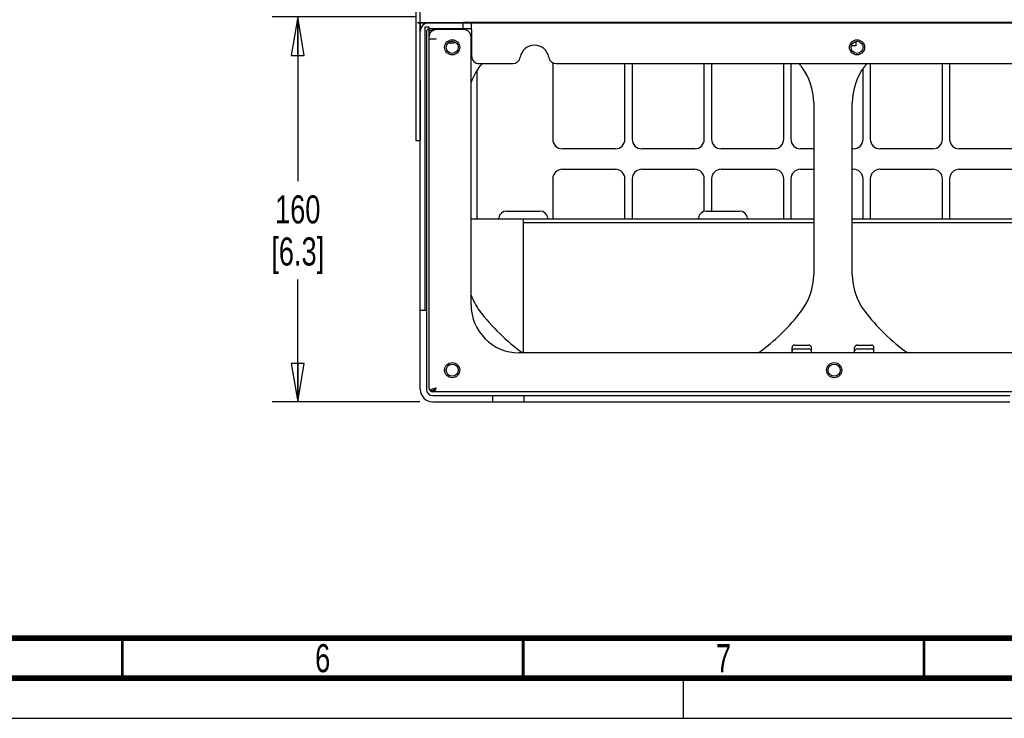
# Paper-space layout 'SUBMITTAL_E3H_2_2' of a CAD drawing. Header units: millimetres. Extents: x 0 to 841, y 0 to 594.
# Tile 2 of 58: x 258 to 381, y 0 to 87. Entities that reach past the tile are written whole.
import ezdxf

# ---------------------------------------------------------------- set-up
doc = ezdxf.new("R2010")
doc.units = ezdxf.units.MM
doc.header["$LTSCALE"] = 46.255
doc.linetypes.add('DASHED', pattern=[0.2, 0.1, -0.1])
doc.layers.get('0').update_dxf_attribs({"linetype": 'CONTINUOUS'})
for name, color, linetype in [('002___PRT_ALL_AXES', 7, 'CONTINUOUS'), ('02___PRT_ALL_AXES', 7, 'CONTINUOUS'), ('CHAMFERS', 7, 'CONTINUOUS'), ('ROUNDS', 7, 'CONTINUOUS')]:
    doc.layers.add(name, color=color, linetype=linetype)
doc.styles.get("Standard").update_dxf_attribs({"font": 'txt', "width": 0.725})
doc.dimstyles.new('DIMSTYLE_1', dxfattribs={"dimtxt": 3.5, "dimasz": 4.8, "dimexe": 3.2, "dimexo": 1.6, "dimgap": 1.75, "dimtad": 0, "dimtih": 1, "dimtoh": 1, "dimdec": 1, "dimzin": 0, "dimdsep": 46, "dimtxsty": 'STANDARD', "dimblk": 'CLOSED', "dimblk1": 'CLOSED', "dimblk2": 'CLOSED', "dimcen": 0.09, "dimadec": 0, "dimazin": 0, "dimtp": 0.4, "dimtm": 0.4, "dimtfac": 1, "dimtdec": 1, "dimtofl": 0, "dimtmove": 0, "dimatfit": 3, "dimldrblk": 'CLOSED', "dimfxl": 1, "dimtolj": 1, "dimtzin": 0, "dimarcsym": 0})

# ---------------------------------------------------------------- blocks, each defined once
blk = doc.blocks.new('_CLOSED')
at = {"color": 0, "linetype": 'BYBLOCK'}
for p, q in [((0, 0), (-1, 0.167)), ((-1, 0.167), (-1, -0.167)), ((-1, -0.167), (0, 0)), ((-1, 0), (0, 0))]:
    blk.add_line(p, q, dxfattribs=at)
blk = doc.blocks.new('*D98')
at = {"color": 2, "linetype": 'CONTINUOUS'}
for p, q in [((296.2, 87.47), (289.19, 87.47)), ((292.39, 87.47), (292.39, 66.97)), ((307.03, 87.47), (296.2, 87.47)), ((292.39, 39.47), (292.39, 54.72)), ((296.2, 39.47), (289.19, 39.47)), ((307.63, 39.47), (296.2, 39.47))]:
    blk.add_line(p, q, dxfattribs=at)
at = {"color": 2, "linetype": 'CONTINUOUS', "xscale": 4.8, "yscale": 4.8, "zscale": 4.8}
for p, rotation in [((292.39, 87.47), 90), ((292.39, 39.47), 270)]:
    blk.add_blockref('_CLOSED', p, dxfattribs=dict(at, rotation=rotation))
at = {"color": 2, "linetype": 'CONTINUOUS', "insert": (292.39, 65.22), "char_height": 3.5, "width": 12.6875, "attachment_point": 2, "line_spacing_factor": 0.9}
blk.add_mtext('160\\P[6.3]', dxfattribs=at)

psp = doc.layouts.new('SUBMITTAL_E3H_2_2')

# ---------------------------------------------------------------- linework, layer by layer
at = {"color": 7, "linetype": 'CONTINUOUS'}
for p, q in [((307.1, 90.5), (307.1, 72.05)), ((307.37, 86.78), (313.01, 86.78)), ((307.37, 86.75), (307.37, 86.78)), ((307.37, 86.75), (458.93, 86.75)), ((307.7, 85.92), (307.7, 86.75)), ((308.28, 86.23), (308.76, 86.23)), ((308.28, 50.84), (308.28, 86.23)), ((308.45, 86.75), (308.45, 86.71)), ((313.01, 86.78), (313.01, 86.75)), ((314.07, 85.85), (314.07, 86.75)), ((308.76, 84.73), (309.65, 84.73)), ((309.65, 84.7), (308.76, 84.7)), ((307.7, 79.55), (307.67, 79.55)), ((307.7, 72.05), (307.7, 79.55)), ((307.67, 72.05), (307.67, 73.01)), ((307.1, 72.05), (307.7, 72.05)), ((318.44, 63.26), (322.6, 63.26)), ((343.34, 63.26), (347.5, 63.26)), ((320.52, 62.3), (356.75, 62.3)), ((320.52, 62.3), (320.52, 61.81)), ((361.55, 62.3), (404.75, 62.3)), ((354.35, 46.55), (356.15, 46.55)), ((362.15, 46.55), (363.95, 46.55)), ((309.21, 40.78), (309.05, 40.78)), ((309.21, 40.78), (309.21, 40.73)), ((316.7, 40.25), (320.6, 40.25)), ((0, 0), (841, 0)), ((0, 0), (841, 0))]:
    psp.add_line(p, q, dxfattribs=at)
at = {"color": 3, "linetype": 'CONTINUOUS'}
for p, q in [((307.67, 73.01), (307.67, 90.5)), ((308.76, 86.23), (308.76, 41.21)), ((453.29, 86.78), (313.01, 86.78)), ((313.1, 85.97), (313.1, 85.89)), ((324.2, 81.77), (324.2, 72.22)), ((333.2, 72.22), (333.2, 81.65)), ((343.1, 72.22), (343.1, 81.65)), ((344, 81.65), (344, 72.22)), ((353, 72.22), (353, 81.65)), ((353.9, 81.65), (353.9, 72.22)), ((363.8, 81.65), (363.8, 72.22)), ((372.8, 72.22), (372.8, 81.65)), ((373.7, 81.65), (373.7, 72.22)), ((314.75, 62.3), (314.75, 80.8)), ((362.9, 72.22), (362.9, 81.03)), ((356.75, 76.75), (356.75, 55.35)), ((332, 71.02), (325.4, 71.02)), ((341.9, 71.02), (335.3, 71.02)), ((351.8, 71.02), (345.2, 71.02)), ((356.75, 71.02), (355.1, 71.02)), ((361.7, 71.02), (361.55, 71.02)), ((371.6, 71.02), (365, 71.02)), ((381.5, 71.02), (374.9, 71.02)), ((325.4, 68.47), (332, 68.47)), ((335.3, 68.47), (341.9, 68.47)), ((345.2, 68.47), (351.8, 68.47)), ((355.1, 68.47), (356.75, 68.47)), ((361.55, 68.47), (361.7, 68.47)), ((365, 68.47), (371.6, 68.47)), ((374.9, 68.47), (381.5, 68.47)), ((324.2, 67.27), (324.2, 62.3)), ((333.2, 62.3), (333.2, 67.27)), ((334.1, 67.27), (334.1, 62.3)), ((343.1, 63.23), (343.1, 67.27)), ((344, 67.27), (344, 63.26)), ((353, 62.3), (353, 67.27)), ((353.9, 67.27), (353.9, 62.3)), ((362.9, 62.3), (362.9, 67.27)), ((363.8, 67.27), (363.8, 62.3)), ((372.8, 62.3), (372.8, 67.27)), ((373.7, 67.27), (373.7, 62.3)), ((320.52, 61.85), (356.75, 61.85)), ((361.55, 61.85), (404.75, 61.85)), ((354.05, 45.58), (354.05, 46.25)), ((354.35, 46.08), (356.15, 46.08)), ((356.45, 45.58), (356.45, 46.25)), ((361.85, 45.58), (361.85, 46.25)), ((362.15, 46.08), (363.95, 46.08)), ((364.25, 45.58), (364.25, 46.25)), ((309.24, 40.78), (309.21, 40.78)), ((457.05, 40.73), (309.24, 40.73)), ((316.7, 39.47), (320.6, 39.47))]:
    psp.add_line(p, q, dxfattribs=at)
at = {"color": 7, "linetype": 'DASHED'}
psp.add_line((340.5, 0), (340.5, 5), dxfattribs=at)
at = {"color": 7, "linetype": 'CONTINUOUS'}
for points, const_width in [([(20, 10), (831, 10)], 0.7), ([(270.5, 5), (270.5, 10)], 0.35), ([(320.5, 5), (320.5, 10)], 0.35), ([(370.5, 5), (370.5, 10)], 0.35), ([(15, 5), (836, 5)], 0.7)]:
    psp.add_lwpolyline(points, dxfattribs=dict(at, const_width=const_width))
for centre in [(311.66, 83.68), (362.15, 83.68), (311.66, 43.42), (359.3, 43.42)]:
    psp.add_circle(centre, 0.945, dxfattribs=at)
at = {"color": 3, "linetype": 'CONTINUOUS'}
for centre, radius, start, end in [((308.75, 85.67), 1.08, 90, 180), ((321.05, 76.75), 7.5, 142.8076, 159.8869), ((335.15, 66.05), 25.2, 141.7352, 142.8076), ((335.15, 66.05), 25.2, 37.1924, 38.2648), ((349.25, 76.75), 7.5, 0, 37.1924), ((325.4, 72.22), 1.2, 180, 270), ((332, 72.22), 1.2, 270, 360), ((335.3, 72.22), 1.2, 180, 270), ((341.9, 72.22), 1.2, 270, 360), ((345.2, 72.22), 1.2, 180, 270), ((351.8, 72.22), 1.2, 270, 360), ((355.1, 72.22), 1.2, 180, 270), ((361.7, 72.22), 1.2, 270, 360), ((365, 72.22), 1.2, 180, 270), ((371.6, 72.22), 1.2, 270, 360), ((374.9, 72.22), 1.2, 180, 270), ((325.4, 67.27), 1.2, 90, 180), ((332, 67.27), 1.2, 0, 90), ((335.3, 67.27), 1.2, 90, 180), ((341.9, 67.27), 1.2, 0, 90), ((345.2, 67.27), 1.2, 90, 180), ((351.8, 67.27), 1.2, 0, 90), ((355.1, 67.27), 1.2, 90, 180), ((361.7, 67.27), 1.2, 0, 90), ((365, 67.27), 1.2, 90, 180), ((371.6, 67.27), 1.2, 0, 90), ((374.9, 67.27), 1.2, 90, 180), ((349.25, 55.35), 7.5, 322.8076, 360), ((321.05, 55.35), 7.5, 200.1131, 217.1924), ((335.15, 66.05), 25.2, 217.1924, 234.3809), ((335.15, 66.05), 25.2, 305.6191, 322.8076), ((309.23, 41.03), 1.56, 180, 270), ((309.24, 41.21), 0.48, 180, 270)]:
    psp.add_arc(centre, radius, start, end, dxfattribs=at)
at = {"color": 7, "linetype": 'CONTINUOUS'}
for centre, radius, start, end in [((308.75, 85.67), 0.3, 90, 180), ((309.65, 84.71), 0.015, 270, 90), ((318.44, 62.27), 0.99, 90, 172.2336), ((322.6, 62.27), 0.99, 7.7664, 90), ((343.34, 62.27), 0.99, 90, 172.2336), ((347.5, 62.27), 0.99, 7.7664, 90), ((317.34, 62.42), 0.12, 270, 352.2336), ((323.7, 62.42), 0.12, 187.7664, 270), ((342.24, 62.42), 0.12, 270, 352.2336), ((348.6, 62.42), 0.12, 187.7664, 270), ((309.23, 41.03), 0.78, 180, 270)]:
    psp.add_arc(centre, radius, start, end, dxfattribs=at)
for centre, start_param, end_param in [((354.35, 46.25), 0, 1.570796), ((356.15, 46.25), -1.570796, 0), ((362.15, 46.25), 0, 1.570796), ((363.95, 46.25), -1.570796, 0)]:
    psp.add_ellipse(centre, major_axis=(0, 0.3), ratio=1, start_param=start_param, end_param=end_param, dxfattribs=at)
at = {"color": 3, "linetype": 'CONTINUOUS'}
for centre, start_param, end_param in [((354.35, 45.78), 0, 1.570796), ((356.15, 45.78), -1.570796, 0), ((362.15, 45.78), 0, 1.570796), ((363.95, 45.78), -1.570796, 0)]:
    psp.add_ellipse(centre, major_axis=(0, 0.3), ratio=1, start_param=start_param, end_param=end_param, dxfattribs=at)
at = {"color": 7, "linetype": 'CONTINUOUS'}
psp.add_open_spline([(308.87, 40.91), (308.88, 40.92), (308.93, 40.96), (308.98, 40.98), (309.03, 41)], degree=3, knots=[0, 0, 0, 0, 0.219768, 1, 1, 1, 1], dxfattribs=at)
for points in [[(309.03, 41), (309.06, 41.02), (309.09, 41.03), (309.12, 41.04)], [(309.12, 41.04), (309.18, 41.07), (309.25, 41.09), (309.32, 41.11)], [(309.32, 41.11), (309.43, 41.15), (309.55, 41.19), (309.66, 41.23)], [(309.49, 40.72), (309.51, 40.78), (309.53, 40.83), (309.55, 40.88)], [(309.55, 40.88), (309.59, 41), (309.63, 41.11), (309.66, 41.23)]]:
    psp.add_open_spline(points, degree=3, dxfattribs=at)
at = {"color": 3, "linetype": 'CONTINUOUS'}
for points, knots in [([(309.21, 40.78), (309.21, 40.8), (309.23, 40.88), (309.29, 40.96), (309.35, 41)], [0, 0, 0, 0, 0.21412, 1, 1, 1, 1]), ([(309.33, 40.81), (309.39, 40.85), (309.51, 40.99), (309.61, 41.14), (309.66, 41.23)], [0, 0, 0, 0, 0.43954, 1, 1, 1, 1]), ([(309.35, 41), (309.37, 41.02), (309.47, 41.1), (309.58, 41.17), (309.66, 41.23)], [0, 0, 0, 0, 0.22668, 1, 1, 1, 1])]:
    psp.add_open_spline(points, degree=3, knots=knots, dxfattribs=at)
psp.add_open_spline([(309.21, 40.78), (309.25, 40.78), (309.29, 40.79), (309.33, 40.81)], degree=3, dxfattribs=at)
at = {"layer": '002___PRT_ALL_AXES', "color": 7, "linetype": 'CONTINUOUS'}
for p, q in [((309.84, 85.9), (309.84, 85.97)), ((312.45, 85.9), (312.45, 85.97)), ((362, 83.87), (361.42, 83.87)), ((362, 84.41), (362, 83.87))]:
    psp.add_line(p, q, dxfattribs=at)
for centre in [(311.66, 83.68), (362.15, 83.68), (311.66, 43.42), (359.3, 43.42)]:
    psp.add_circle(centre, 0.75, dxfattribs=at)
at = {"layer": '02___PRT_ALL_AXES', "color": 7, "linetype": 'CONTINUOUS'}
for p, q in [((309.5, 85.86), (309.5, 85.97)), ((311.17, 84.25), (311.9, 84.25)), ((311.9, 84.25), (311.9, 84.39))]:
    psp.add_line(p, q, dxfattribs=at)
at = {"layer": 'CHAMFERS', "color": 7, "linetype": 'CONTINUOUS'}
for p, q in [((316.7, 40.25), (316.7, 39.47)), ((320.6, 40.25), (320.6, 39.47))]:
    psp.add_line(p, q, dxfattribs=at)
at = {"layer": 'ROUNDS', "color": 3, "linetype": 'CONTINUOUS'}
for p, q in [((308.63, 86.78), (457.67, 86.78)), ((312.05, 86.75), (308.75, 86.75)), ((307.67, 41.03), (307.67, 85.67)), ((309.29, 85.85), (309.44, 85.85)), ((334.1, 81.65), (334.1, 72.22)), ((361.55, 55.35), (361.55, 76.75)), ((309.23, 39.47), (316.7, 39.47)), ((320.6, 39.47), (381.2, 39.47))]:
    psp.add_line(p, q, dxfattribs=at)
at = {"layer": 'ROUNDS', "color": 7, "linetype": 'CONTINUOUS'}
for p, q in [((314.07, 85.97), (308.75, 85.97)), ((313.01, 85.97), (313.01, 86.75)), ((308.45, 85.67), (308.45, 41.03)), ((308.76, 84.94), (308.76, 84.73)), ((313.05, 85.9), (309.72, 85.9)), ((314.01, 51.58), (314.01, 84.94)), ((314.07, 85.85), (314.07, 82.61)), ((315.03, 81.65), (319.2, 81.65)), ((324.64, 81.65), (441.66, 81.65)), ((314.01, 62.3), (320.52, 62.3)), ((320.52, 61.81), (320.52, 45.58)), ((308.45, 50.84), (307.67, 50.84)), ((446.28, 45.58), (320.01, 45.58)), ((309.23, 40.25), (316.7, 40.25)), ((320.6, 40.25), (381.2, 40.25))]:
    psp.add_line(p, q, dxfattribs=at)
for centre, radius, start, end in [((309.72, 84.94), 0.96, 90, 180), ((313.05, 84.94), 0.96, 0, 90), ((321.92, 82.15), 1.8, 9.6994, 170.3006), ((315.03, 82.61), 0.96, 180, 270), ((319.2, 82.61), 0.96, 270, 350.3006), ((324.64, 82.61), 0.96, 189.6994, 270), ((320.01, 51.58), 6, 180, 270)]:
    psp.add_arc(centre, radius, start, end, dxfattribs=at)
at = {"layer": 'ROUNDS', "color": 3, "linetype": 'CONTINUOUS'}
for centre, radius, start, end in [((309.29, 85.07), 0.78, 90, 132.4526), ((369.05, 76.75), 7.5, 142.8076, 180), ((383.15, 66.05), 25.2, 141.7352, 142.8076), ((369.05, 55.35), 7.5, 180, 217.1924), ((383.15, 66.05), 25.2, 217.1924, 234.3809)]:
    psp.add_arc(centre, radius, start, end, dxfattribs=at)

# ---------------------------------------------------------------- texts
at = {"color": 2, "linetype": 'CONTINUOUS', "char_height": 3.5, "width": 2.5375, "attachment_point": 2, "line_spacing_factor": 0.9}
for s, insert in [('6', (295.5, 9.25)), ('7', (345.5, 9.25))]:
    psp.add_mtext(s, dxfattribs=dict(at, insert=insert))

# ---------------------------------------------------------------- dimensions: what is measured, and where the dimension line sits
at = {"color": 2, "linetype": 'CONTINUOUS'}
dim = psp.add_linear_dim(base=(292.39, 87.47), p1=(309.23, 39.47), p2=(308.63, 87.47), angle=90, text='160\\P[6.3]', dimstyle='DIMSTYLE_1', dxfattribs=at)
dim.commit()
dim.dimension.update_dxf_attribs({"geometry": '*D98', "text_midpoint": (292.39, 60.85), "dimtype": 160})

doc.saveas('drawing.dxf')
